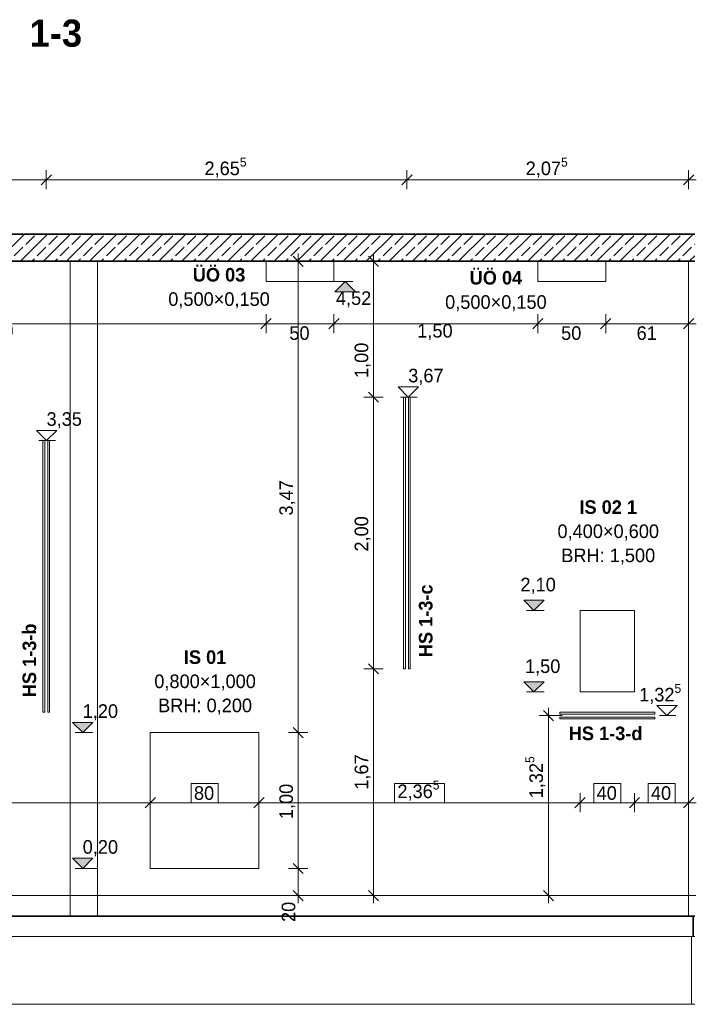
# Model space of a CAD drawing. Extents: x -22247 to 417655, y -187892 to 17509.
# Tile 43 of 62: x 331711 to 336690, y -185776 to -178527. Entities that reach past the tile are written whole.
import ezdxf
from ezdxf.lldxf.tags import DXFTag

# ---------------------------------------------------------------- set-up
doc = ezdxf.new("R2010")
doc.units = 0
doc.header["$LTSCALE"] = 50
doc.layers.get('0').update_dxf_attribs({"lineweight": 25})
for name, color, linetype, lineweight in [('01 Allgemein Beschriftung', 7, 'Continuous', 25), ('01 Bemaßung einbauteile', 7, 'Continuous', 25), ('01AFU Allgemein Bemaßung', 7, 'Continuous', 25), ('20 Bodenplatte', 7, 'Continuous', 25), ('20 Dach Stb-Decke', 7, 'Continuous', 25), ('20 Einbauteile - Halfenschienen', 7, 'Continuous', 25), ('20 Fenster Texte', 7, 'Continuous', 25), ('20 Fundament', 7, 'Continuous', 25), ('20 Innenwände', 7, 'Continuous', 25)]:
    doc.layers.add(name, color=color, linetype=linetype, lineweight=lineweight)
doc.styles.add('ERSTELLTER_STIL_2', font='GOTHIC.TTF')
doc.styles.add('ERSTELLTER_STIL_3', font='txt')
tags = doc.linetypes.add('Strichlinie_ eng', pattern=[0.46, 0.3, -0.16]).pattern_tags.tags
tags[6:7] = [DXFTag(74, 4), DXFTag(75, 0), DXFTag(340, '0'), DXFTag(46, 1.0), DXFTag(50, 0.0), DXFTag(44, 0.0), DXFTag(45, 0.0)]
tags[4:5] = [DXFTag(74, 4), DXFTag(75, 0), DXFTag(340, '0'), DXFTag(46, 1.0), DXFTag(50, 0.0), DXFTag(44, 0.0), DXFTag(45, 0.0)]
tags = doc.linetypes.add('Untersicht', pattern=[0.4, 0.3, -0.1]).pattern_tags.tags
tags[6:7] = [DXFTag(74, 4), DXFTag(75, 0), DXFTag(340, '0'), DXFTag(46, 1.0), DXFTag(50, 0.0), DXFTag(44, 0.0), DXFTag(45, 0.0)]
tags[4:5] = [DXFTag(74, 4), DXFTag(75, 0), DXFTag(340, '0'), DXFTag(46, 1.0), DXFTag(50, 0.0), DXFTag(44, 0.0), DXFTag(45, 0.0)]
tags = doc.linetypes.add('Wipeout_Contour', pattern=[1, 0, -1]).pattern_tags.tags
tags[6:7] = [DXFTag(74, 4), DXFTag(75, 0), DXFTag(340, '0'), DXFTag(46, 1.0), DXFTag(50, 0.0), DXFTag(44, 0.0), DXFTag(45, 0.0)]
tags[4:5] = [DXFTag(74, 4), DXFTag(75, 0), DXFTag(340, '0'), DXFTag(46, 1.0), DXFTag(50, 0.0), DXFTag(44, 0.0), DXFTag(45, 0.0)]

# ---------------------------------------------------------------- blocks, each defined once
blk = doc.blocks.new('Verdeckungsfläche_A06WQNSN1A', base_point=(330.4305, -184.2934))
at = {"color": 254, "linetype": 'Wipeout_Contour', "lineweight": 0, "ltscale": 0.05621, "true_color": 0xd6d6d6}
for p, q in [((330.7988, -184.1506), (330.4305, -184.1506)), ((330.4305, -184.1506), (330.4305, -184.2934)), ((330.7988, -184.2934), (330.7988, -184.1506)), ((330.4305, -184.2934), (330.7988, -184.2934))]:
    blk.add_line(p, q, dxfattribs=at)
blk = doc.blocks.new('-D111')
at = {"layer": '01AFU Allgemein Bemaßung', "color": 7, "linetype": 'Continuous', "lineweight": 13, "ltscale": 3.71293e-05}
for p, q in [((328.5953, -184.2545), (328.5203, -184.3295)), ((328.5578, -184.3623), (328.5578, -184.2217)), ((332.709, -184.2545), (332.634, -184.3295)), ((332.6715, -184.3623), (332.6715, -184.2217)), ((328.5578, -184.292), (332.6715, -184.292))]:
    blk.add_line(p, q, dxfattribs=at)
at = {"layer": '01AFU Allgemein Bemaßung', "color": 254, "linetype": 'Wipeout_Contour', "lineweight": 0, "ltscale": 0.05621, "true_color": 0xd6d6d6}
blk.add_blockref('Verdeckungsfläche_A06WQNSN1A', (330.4305, -184.2934), dxfattribs=at)
at = {"layer": '01AFU Allgemein Bemaßung', "color": 7, "lineweight": 13, "ltscale": 3.71293e-05, "insert": (330.4519, -184.2871), "char_height": 0.1, "attachment_point": 7, "style": 'ERSTELLTER_STIL_2'}
blk.add_mtext('\\A1;{\\pql;\\fCentury Gothic|b0|i0|c0|p0;\\W1.000000;4,11\\fCentury Gothic|b0|i0|c0|p0;\\W1.000000;\\A1{\\H.66x;\\S5^  ;}}', dxfattribs=at)
blk = doc.blocks.new('Verdeckungsfläche_A06WQNSY1A', base_point=(332.9718, -184.2934))
at = {"color": 254, "linetype": 'Wipeout_Contour', "lineweight": 0, "ltscale": 0.056529, "true_color": 0xd6d6d6}
for p, q in [((333.1712, -184.1506), (332.9718, -184.1506)), ((332.9718, -184.1506), (332.9718, -184.2934)), ((333.1712, -184.2934), (333.1712, -184.1506)), ((332.9718, -184.2934), (333.1712, -184.2934))]:
    blk.add_line(p, q, dxfattribs=at)
blk = doc.blocks.new('-D112')
at = {"layer": '01AFU Allgemein Bemaßung', "color": 7, "linetype": 'Continuous', "lineweight": 13, "ltscale": 3.71293e-05}
for p, q in [((332.709, -184.2545), (332.634, -184.3295)), ((333.509, -184.2545), (333.434, -184.3295)), ((332.6715, -184.292), (333.4715, -184.292))]:
    blk.add_line(p, q, dxfattribs=at)
at = {"layer": '01AFU Allgemein Bemaßung', "color": 254, "linetype": 'Wipeout_Contour', "lineweight": 0, "ltscale": 0.056529, "true_color": 0xd6d6d6}
blk.add_blockref('Verdeckungsfläche_A06WQNSY1A', (332.9718, -184.2934), dxfattribs=at)
at = {"layer": '01AFU Allgemein Bemaßung', "color": 7, "lineweight": 13, "ltscale": 3.71293e-05, "insert": (332.9932, -184.272), "char_height": 0.1, "attachment_point": 7, "style": 'ERSTELLTER_STIL_2'}
blk.add_mtext('\\A1;{\\pql;\\fCentury Gothic|b0|i0|c0|p0;\\W1.000000;80}', dxfattribs=at)
blk = doc.blocks.new('Verdeckungsfläche_A06WQNSW1A', base_point=(334.469, -184.2934))
at = {"color": 254, "linetype": 'Wipeout_Contour', "lineweight": 0, "ltscale": 0.056735, "true_color": 0xd6d6d6}
for p, q in [((334.8373, -184.1506), (334.469, -184.1506)), ((334.469, -184.1506), (334.469, -184.2934)), ((334.8373, -184.2934), (334.8373, -184.1506)), ((334.469, -184.2934), (334.8373, -184.2934))]:
    blk.add_line(p, q, dxfattribs=at)
blk = doc.blocks.new('-D113')
at = {"layer": '01AFU Allgemein Bemaßung', "color": 7, "linetype": 'Continuous', "lineweight": 13, "ltscale": 3.71293e-05}
for p, q in [((333.509, -184.2545), (333.434, -184.3295)), ((333.4715, -184.3623), (333.4715, -184.2217)), ((335.8723, -184.2545), (335.7973, -184.3295)), ((335.8348, -184.3623), (335.8348, -184.2217)), ((332.6715, -184.292), (333.4715, -184.292)), ((333.4715, -184.292), (335.8348, -184.292))]:
    blk.add_line(p, q, dxfattribs=at)
at = {"layer": '01AFU Allgemein Bemaßung', "color": 254, "linetype": 'Wipeout_Contour', "lineweight": 0, "ltscale": 0.056735, "true_color": 0xd6d6d6}
blk.add_blockref('Verdeckungsfläche_A06WQNSW1A', (334.469, -184.2934), dxfattribs=at)
at = {"layer": '01AFU Allgemein Bemaßung', "color": 7, "lineweight": 13, "ltscale": 3.71293e-05, "insert": (334.4904, -184.2871), "char_height": 0.1, "attachment_point": 7, "style": 'ERSTELLTER_STIL_2'}
blk.add_mtext('\\A1;{\\pql;\\fCentury Gothic|b0|i0|c0|p0;\\W1.000000;2,36\\fCentury Gothic|b0|i0|c0|p0;\\W1.000000;\\A1{\\H.66x;\\S5^  ;}}', dxfattribs=at)
blk = doc.blocks.new('Verdeckungsfläche_A06WQNSQ1A', base_point=(335.9351, -184.2934))
at = {"color": 254, "linetype": 'Wipeout_Contour', "lineweight": 0, "ltscale": 0.056915, "true_color": 0xd6d6d6}
for p, q in [((336.1344, -184.1506), (335.9351, -184.1506)), ((335.9351, -184.1506), (335.9351, -184.2934)), ((336.1344, -184.2934), (336.1344, -184.1506)), ((335.9351, -184.2934), (336.1344, -184.2934))]:
    blk.add_line(p, q, dxfattribs=at)
blk = doc.blocks.new('-D114')
at = {"layer": '01AFU Allgemein Bemaßung', "color": 7, "linetype": 'Continuous', "lineweight": 13, "ltscale": 3.71293e-05}
for p, q in [((335.8723, -184.2545), (335.7973, -184.3295)), ((335.8348, -184.3623), (335.8348, -184.2217)), ((336.2723, -184.2545), (336.1973, -184.3295)), ((336.2348, -184.3623), (336.2348, -184.2217)), ((335.8348, -184.292), (336.2348, -184.292))]:
    blk.add_line(p, q, dxfattribs=at)
at = {"layer": '01AFU Allgemein Bemaßung', "color": 254, "linetype": 'Wipeout_Contour', "lineweight": 0, "ltscale": 0.056915, "true_color": 0xd6d6d6}
blk.add_blockref('Verdeckungsfläche_A06WQNSQ1A', (335.9351, -184.2934), dxfattribs=at)
at = {"layer": '01AFU Allgemein Bemaßung', "color": 7, "lineweight": 13, "ltscale": 3.71293e-05, "insert": (335.9565, -184.272), "char_height": 0.1, "attachment_point": 7, "style": 'ERSTELLTER_STIL_2'}
blk.add_mtext('\\A1;{\\pql;\\fCentury Gothic|b0|i0|c0|p0;\\W1.000000;40}', dxfattribs=at)
blk = doc.blocks.new('Verdeckungsfläche_A06WQNSR1A', base_point=(336.3346, -184.2934))
at = {"color": 254, "linetype": 'Wipeout_Contour', "lineweight": 0, "ltscale": 0.056967, "true_color": 0xd6d6d6}
for p, q in [((336.5339, -184.1506), (336.3346, -184.1506)), ((336.3346, -184.1506), (336.3346, -184.2934)), ((336.5339, -184.2934), (336.5339, -184.1506)), ((336.3346, -184.2934), (336.5339, -184.2934))]:
    blk.add_line(p, q, dxfattribs=at)
blk = doc.blocks.new('-D115')
at = {"layer": '01AFU Allgemein Bemaßung', "color": 7, "linetype": 'Continuous', "lineweight": 13, "ltscale": 3.71293e-05}
for p, q in [((336.2723, -184.2545), (336.1973, -184.3295)), ((336.2348, -184.3623), (336.2348, -184.2217)), ((336.5963, -184.3295), (336.6713, -184.2545)), ((336.6338, -184.3623), (336.6338, -184.2217)), ((336.2348, -184.292), (336.6338, -184.292)), ((336.6338, -184.292), (336.69, -184.292))]:
    blk.add_line(p, q, dxfattribs=at)
at = {"layer": '01AFU Allgemein Bemaßung', "color": 254, "linetype": 'Wipeout_Contour', "lineweight": 0, "ltscale": 0.056967, "true_color": 0xd6d6d6}
blk.add_blockref('Verdeckungsfläche_A06WQNSR1A', (336.3346, -184.2934), dxfattribs=at)
at = {"layer": '01AFU Allgemein Bemaßung', "color": 7, "lineweight": 13, "ltscale": 3.71293e-05, "insert": (336.356, -184.272), "char_height": 0.1, "attachment_point": 7, "style": 'ERSTELLTER_STIL_2'}
blk.add_mtext('\\A1;{\\pql;\\fCentury Gothic|b0|i0|c0|p0;\\W1.000000;40}', dxfattribs=at)
blk = doc.blocks.new('-D116')
at = {"layer": '01AFU Allgemein Bemaßung', "color": 7, "linetype": 'Continuous', "lineweight": 13, "ltscale": 3.71293e-05}
for p, q in [((333.7227, -184.7383), (333.7977, -184.8133)), ((333.8306, -184.7758), (333.6899, -184.7758)), ((333.7602, -184.9758), (333.7602, -184.7758)), ((333.8306, -184.9758), (333.6899, -184.9758)), ((333.7227, -184.9383), (333.7977, -185.0133)), ((333.7602, -185.0321), (333.7602, -184.9758))]:
    blk.add_line(p, q, dxfattribs=at)
at = {"layer": '01AFU Allgemein Bemaßung', "color": 7, "lineweight": 13, "ltscale": 3.71293e-05, "insert": (333.7402, -185.1698), "char_height": 0.1, "attachment_point": 7, "rotation": 90, "style": 'ERSTELLTER_STIL_2'}
blk.add_mtext('\\A1;{\\pql;\\fCentury Gothic|b0|i0|c0|p0;\\W1.000000;20}', dxfattribs=at)
blk = doc.blocks.new('-D117')
at = {"layer": '01AFU Allgemein Bemaßung', "color": 7, "linetype": 'Continuous', "lineweight": 13, "ltscale": 3.71293e-05}
for p, q in [((333.7227, -183.7383), (333.7977, -183.8133)), ((333.8306, -183.7758), (333.6899, -183.7758)), ((333.7602, -184.7758), (333.7602, -183.7758)), ((333.7227, -184.7383), (333.7977, -184.8133)), ((333.8306, -184.7758), (333.6899, -184.7758))]:
    blk.add_line(p, q, dxfattribs=at)
at = {"layer": '01AFU Allgemein Bemaßung', "color": 7, "lineweight": 13, "ltscale": 3.71293e-05, "insert": (333.7402, -184.4127), "char_height": 0.1, "attachment_point": 7, "rotation": 90, "style": 'ERSTELLTER_STIL_2'}
blk.add_mtext('\\A1;{\\pql;\\fCentury Gothic|b0|i0|c0|p0;\\W1.000000;1,00}', dxfattribs=at)
blk = doc.blocks.new('-D118')
at = {"layer": '01AFU Allgemein Bemaßung', "color": 7, "linetype": 'Continuous', "lineweight": 13, "ltscale": 3.71293e-05}
for p, q in [((333.7977, -180.3433), (333.7227, -180.2683)), ((333.7602, -180.3058), (333.7602, -180.2496)), ((333.8306, -180.3058), (333.6899, -180.3058)), ((333.7602, -183.7758), (333.7602, -180.3058)), ((333.7227, -183.7383), (333.7977, -183.8133)), ((333.8306, -183.7758), (333.6899, -183.7758))]:
    blk.add_line(p, q, dxfattribs=at)
at = {"layer": '01AFU Allgemein Bemaßung', "color": 7, "lineweight": 13, "ltscale": 3.71293e-05, "insert": (333.7402, -182.1777), "char_height": 0.1, "attachment_point": 7, "rotation": 90, "style": 'ERSTELLTER_STIL_2'}
blk.add_mtext('\\A1;{\\pql;\\fCentury Gothic|b0|i0|c0|p0;\\W1.000000;3,47}', dxfattribs=at)
blk = doc.blocks.new('-D127')
at = {"layer": '01AFU Allgemein Bemaßung', "color": 7, "linetype": 'Continuous', "lineweight": 13, "ltscale": 3.71293e-05}
for p, q in [((330.0235, -180.8362), (330.0235, -180.6955)), ((333.5235, -180.8362), (333.5235, -180.6955)), ((330.061, -180.7283), (329.986, -180.8033)), ((330.0235, -180.7658), (333.5235, -180.7658)), ((333.561, -180.7283), (333.486, -180.8033))]:
    blk.add_line(p, q, dxfattribs=at)
at = {"layer": '01AFU Allgemein Bemaßung', "color": 7, "lineweight": 13, "ltscale": 3.71293e-05, "insert": (331.4049, -180.8858), "char_height": 0.1, "attachment_point": 7, "style": 'ERSTELLTER_STIL_2'}
blk.add_mtext('\\A1;{\\pql;\\fCentury Gothic|b0|i0|c0|p0;\\W1.000000;3,50}', dxfattribs=at)
blk = doc.blocks.new('-D128')
at = {"layer": '01AFU Allgemein Bemaßung', "color": 7, "linetype": 'Continuous', "lineweight": 13, "ltscale": 3.71293e-05}
for p, q in [((334.0235, -180.8362), (334.0235, -180.6955)), ((333.561, -180.7283), (333.486, -180.8033)), ((333.5235, -180.7658), (334.0235, -180.7658)), ((334.061, -180.7283), (333.986, -180.8033))]:
    blk.add_line(p, q, dxfattribs=at)
at = {"layer": '01AFU Allgemein Bemaßung', "color": 7, "lineweight": 13, "ltscale": 3.71293e-05, "insert": (333.6953, -180.8858), "char_height": 0.1, "attachment_point": 7, "style": 'ERSTELLTER_STIL_2'}
blk.add_mtext('\\A1;{\\pql;\\fCentury Gothic|b0|i0|c0|p0;\\W1.000000;50}', dxfattribs=at)
blk = doc.blocks.new('-D129')
at = {"layer": '01AFU Allgemein Bemaßung', "color": 7, "linetype": 'Continuous', "lineweight": 13, "ltscale": 3.71293e-05}
for p, q in [((334.0235, -180.8362), (334.0235, -180.6955)), ((335.5235, -180.8362), (335.5235, -180.6955)), ((334.061, -180.7283), (333.986, -180.8033)), ((334.0235, -180.7658), (335.5235, -180.7658)), ((335.561, -180.7283), (335.486, -180.8033))]:
    blk.add_line(p, q, dxfattribs=at)
at = {"layer": '01AFU Allgemein Bemaßung', "color": 7, "lineweight": 13, "ltscale": 3.71293e-05, "insert": (334.6366, -180.8858), "char_height": 0.1, "attachment_point": 7, "style": 'ERSTELLTER_STIL_2'}
blk.add_mtext('\\A1;{\\pql;\\fCentury Gothic|b0|i0|c0|p0;\\W1.000000;1,50}', dxfattribs=at)
blk = doc.blocks.new('-D130')
at = {"layer": '01AFU Allgemein Bemaßung', "color": 7, "linetype": 'Continuous', "lineweight": 13, "ltscale": 3.71293e-05}
for p, q in [((335.5235, -180.8362), (335.5235, -180.6955)), ((336.0235, -180.8362), (336.0235, -180.6955)), ((335.561, -180.7283), (335.486, -180.8033)), ((335.5235, -180.7658), (336.0235, -180.7658)), ((336.061, -180.7283), (335.986, -180.8033))]:
    blk.add_line(p, q, dxfattribs=at)
at = {"layer": '01AFU Allgemein Bemaßung', "color": 7, "lineweight": 13, "ltscale": 3.71293e-05, "insert": (335.6953, -180.8858), "char_height": 0.1, "attachment_point": 7, "style": 'ERSTELLTER_STIL_2'}
blk.add_mtext('\\A1;{\\pql;\\fCentury Gothic|b0|i0|c0|p0;\\W1.000000;50}', dxfattribs=at)
blk = doc.blocks.new('-D131')
at = {"layer": '01AFU Allgemein Bemaßung', "color": 7, "linetype": 'Continuous', "lineweight": 13, "ltscale": 3.71293e-05}
for p, q in [((336.0235, -180.8362), (336.0235, -180.6955)), ((336.6338, -180.8362), (336.6338, -180.6955)), ((336.061, -180.7283), (335.986, -180.8033)), ((336.0235, -180.7658), (336.6338, -180.7658)), ((336.5963, -180.8033), (336.6713, -180.7283)), ((336.6338, -180.7658), (336.69, -180.7658))]:
    blk.add_line(p, q, dxfattribs=at)
at = {"layer": '01AFU Allgemein Bemaßung', "color": 7, "lineweight": 13, "ltscale": 3.71293e-05, "insert": (336.2504, -180.8858), "char_height": 0.1, "attachment_point": 7, "style": 'ERSTELLTER_STIL_2'}
blk.add_mtext('\\A1;{\\pql;\\fCentury Gothic|b0|i0|c0|p0;\\W1.000000;61}', dxfattribs=at)
blk = doc.blocks.new('-D133')
at = {"layer": '01 Bemaßung einbauteile', "color": 200, "linetype": 'Continuous', "lineweight": 18, "ltscale": 0.000188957, "true_color": 0xd600ff}
for p, q in [((329.2223, -179.6683), (329.1473, -179.7433)), ((329.1848, -179.7762), (329.1848, -179.6355)), ((331.9436, -179.6683), (331.8686, -179.7433)), ((331.9061, -179.7762), (331.9061, -179.6355)), ((329.1848, -179.7058), (331.9061, -179.7058))]:
    blk.add_line(p, q, dxfattribs=at)
at = {"layer": '01 Bemaßung einbauteile', "color": 200, "lineweight": 18, "ltscale": 0.000188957, "true_color": 0xd600ff, "insert": (330.4085, -179.6858), "char_height": 0.1, "attachment_point": 7, "style": 'ERSTELLTER_STIL_2'}
blk.add_mtext('\\A1;{\\pql;\\fCentury Gothic|b0|i0|c0|p0;\\W1.000000;2,72}', dxfattribs=at)
blk = doc.blocks.new('-D134')
at = {"layer": '01 Bemaßung einbauteile', "color": 200, "linetype": 'Continuous', "lineweight": 18, "ltscale": 0.000188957, "true_color": 0xd600ff}
for p, q in [((331.9436, -179.6683), (331.8686, -179.7433)), ((334.598, -179.6683), (334.523, -179.7433)), ((331.9061, -179.7058), (334.5605, -179.7058))]:
    blk.add_line(p, q, dxfattribs=at)
at = {"layer": '01 Bemaßung einbauteile', "color": 200, "lineweight": 18, "ltscale": 0.000188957, "true_color": 0xd600ff, "insert": (333.0706, -179.701), "char_height": 0.1, "attachment_point": 7, "style": 'ERSTELLTER_STIL_2'}
blk.add_mtext('\\A1;{\\pql;\\fCentury Gothic|b0|i0|c0|p0;\\W1.000000;2,65\\fCentury Gothic|b0|i0|c0|p0;\\W1.000000;\\A1{\\H.66x;\\S5^  ;}}', dxfattribs=at)
blk = doc.blocks.new('-D135')
at = {"layer": '01 Bemaßung einbauteile', "color": 200, "linetype": 'Continuous', "lineweight": 18, "ltscale": 0.000188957, "true_color": 0xd600ff}
for p, q in [((334.598, -179.6683), (334.523, -179.7433)), ((334.5605, -179.7762), (334.5605, -179.6355)), ((336.5963, -179.7433), (336.6713, -179.6683)), ((336.6338, -179.7762), (336.6338, -179.6355)), ((331.9061, -179.7058), (334.5605, -179.7058)), ((334.5605, -179.7058), (336.6338, -179.7058)), ((336.6338, -179.7058), (336.69, -179.7058))]:
    blk.add_line(p, q, dxfattribs=at)
at = {"layer": '01 Bemaßung einbauteile', "color": 200, "lineweight": 18, "ltscale": 0.000188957, "true_color": 0xd600ff, "insert": (335.4344, -179.701), "char_height": 0.1, "attachment_point": 7, "style": 'ERSTELLTER_STIL_2'}
blk.add_mtext('\\A1;{\\pql;\\fCentury Gothic|b0|i0|c0|p0;\\W1.000000;2,07\\fCentury Gothic|b0|i0|c0|p0;\\W1.000000;\\A1{\\H.66x;\\S5^  ;}}', dxfattribs=at)
blk = doc.blocks.new('-D139')
at = {"layer": '01 Bemaßung einbauteile', "color": 200, "linetype": 'Continuous', "lineweight": 18, "ltscale": 0.000188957, "true_color": 0xd600ff}
for p, q in [((334.3845, -183.3058), (334.2439, -183.3058)), ((334.2767, -183.2683), (334.3517, -183.3433)), ((334.3142, -184.9758), (334.3142, -183.3058)), ((334.3845, -184.9758), (334.2439, -184.9758)), ((334.2767, -184.9383), (334.3517, -185.0133)), ((334.3142, -185.0321), (334.3142, -184.9758))]:
    blk.add_line(p, q, dxfattribs=at)
at = {"layer": '01 Bemaßung einbauteile', "color": 200, "lineweight": 18, "ltscale": 0.000188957, "true_color": 0xd600ff, "insert": (334.2942, -184.196), "char_height": 0.1, "attachment_point": 7, "rotation": 90, "style": 'ERSTELLTER_STIL_2'}
blk.add_mtext('\\A1;{\\pql;\\fCentury Gothic|b0|i0|c0|p0;\\W1.000000;1,67}', dxfattribs=at)
blk = doc.blocks.new('-D140')
at = {"layer": '01 Bemaßung einbauteile', "color": 200, "linetype": 'Continuous', "lineweight": 18, "ltscale": 0.000188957, "true_color": 0xd600ff}
for p, q in [((334.2767, -181.2683), (334.3517, -181.3433)), ((334.3845, -181.3058), (334.2439, -181.3058)), ((334.3142, -183.3058), (334.3142, -181.3058)), ((334.3845, -183.3058), (334.2439, -183.3058)), ((334.2767, -183.2683), (334.3517, -183.3433))]:
    blk.add_line(p, q, dxfattribs=at)
at = {"layer": '01 Bemaßung einbauteile', "color": 200, "lineweight": 18, "ltscale": 0.000188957, "true_color": 0xd600ff, "insert": (334.2942, -182.4427), "char_height": 0.1, "attachment_point": 7, "rotation": 90, "style": 'ERSTELLTER_STIL_2'}
blk.add_mtext('\\A1;{\\pql;\\fCentury Gothic|b0|i0|c0|p0;\\W1.000000;2,00}', dxfattribs=at)
blk = doc.blocks.new('-D141')
at = {"layer": '01 Bemaßung einbauteile', "color": 200, "linetype": 'Continuous', "lineweight": 18, "ltscale": 0.000188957, "true_color": 0xd600ff}
for p, q in [((334.3517, -180.3433), (334.2767, -180.2683)), ((334.3142, -180.3058), (334.3142, -180.2496)), ((334.3845, -180.3058), (334.2439, -180.3058)), ((334.3142, -181.3058), (334.3142, -180.3058)), ((334.2767, -181.2683), (334.3517, -181.3433)), ((334.3845, -181.3058), (334.2439, -181.3058))]:
    blk.add_line(p, q, dxfattribs=at)
at = {"layer": '01 Bemaßung einbauteile', "color": 200, "lineweight": 18, "ltscale": 0.000188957, "true_color": 0xd600ff, "insert": (334.2942, -181.1653), "char_height": 0.1, "attachment_point": 7, "rotation": 90, "style": 'ERSTELLTER_STIL_2'}
blk.add_mtext('\\A1;{\\pql;\\fCentury Gothic|b0|i0|c0|p0;\\W1.000000;1,00}', dxfattribs=at)
blk = doc.blocks.new('-D147')
at = {"layer": '01 Bemaßung einbauteile', "color": 200, "linetype": 'Continuous', "lineweight": 18, "ltscale": 0.000188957, "true_color": 0xd600ff}
for p, q in [((335.6028, -183.6503), (335.6028, -183.5941)), ((335.7028, -183.6503), (335.5325, -183.6503)), ((335.6403, -183.6878), (335.5653, -183.6128)), ((335.6028, -184.9758), (335.6028, -183.6503)), ((335.7028, -184.9758), (335.5325, -184.9758)), ((335.5653, -184.9383), (335.6403, -185.0133)), ((335.6028, -185.0321), (335.6028, -184.9758))]:
    blk.add_line(p, q, dxfattribs=at)
at = {"layer": '01 Bemaßung einbauteile', "color": 200, "lineweight": 18, "ltscale": 0.000188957, "true_color": 0xd600ff, "insert": (335.5906, -184.2593), "char_height": 0.1, "attachment_point": 7, "rotation": 90, "style": 'ERSTELLTER_STIL_2'}
blk.add_mtext('\\A1;{\\pql;\\fCentury Gothic|b0|i0|c0|p0;\\W1.000000;1,32\\fCentury Gothic|b0|i0|c0|p0;\\W1.000000;\\A1{\\H.66x;\\S5^  ;}}', dxfattribs=at)

msp = doc.modelspace()

# ---------------------------------------------------------------- hatches: boundary and pattern name
at = {"linetype": 'Continuous', "lineweight": 13, "ltscale": 3.71293e-05}
for points in [[(335495.5, -182875.8), (335570.5, -182800.8), (335420.5, -182800.8)], [(335495.5, -183475.8), (335570.5, -183400.8), (335420.5, -183400.8)]]:
    msp.add_hatch(color=7, dxfattribs=at).paths.add_polyline_path(points)
at = {"layer": '01AFU Allgemein Bemaßung', "linetype": 'Continuous', "lineweight": 13, "ltscale": 3.71293e-05}
for points in [[(334105.8, -180455.8), (334030.8, -180530.8), (334180.8, -180530.8)], [(332174.3, -183775.8), (332249.3, -183700.8), (332099.3, -183700.8)], [(332174.3, -184775.8), (332249.3, -184700.8), (332099.3, -184700.8)]]:
    msp.add_hatch(color=7, dxfattribs=at).paths.add_polyline_path(points)
at = {"layer": '20 Dach Stb-Decke', "linetype": 'Continuous', "lineweight": 13, "ltscale": 3.71293e-05, "true_color": 0x000100}
h = msp.add_hatch(dxfattribs=at)
h.set_pattern_fill('Beton_Stahlbeton_0004', color=98, scale=1000, style=0, pattern_type=2)
h.set_pattern_definition([(45, (333494.33, -184975.84), (-84.8528, 84.8528), []), (45, (333451.9, -184933.41), (-84.8528, 84.8528), [90, -30])])
h.paths.add_polyline_path([(327247.7, -180105.8), (327247.7, -180305.8), (336678.2, -180305.8), (336678.2, -180105.8)])

# ---------------------------------------------------------------- linework, layer by layer
at = {"color": 7, "linetype": 'Strichlinie_ eng', "lineweight": 13, "ltscale": 9.28233e-06}
for p, q in [((332082.7, -180305.8), (332082.7, -185125.8)), ((332282.7, -180305.8), (332282.7, -185125.8))]:
    msp.add_line(p, q, dxfattribs=at)
at = {"color": 7, "linetype": 'Continuous', "lineweight": 13, "ltscale": 3.71293e-05}
for p, q in [((335495.5, -182875.8), (335420.5, -182800.8)), ((335420.5, -182800.8), (335570.5, -182800.8)), ((335570.5, -182800.8), (335495.5, -182875.8)), ((335495.5, -182875.8), (335439.2, -182875.8)), ((335495.5, -182875.8), (335570.7, -182875.8)), ((335495.5, -183475.8), (335420.5, -183400.8)), ((335420.5, -183400.8), (335570.5, -183400.8)), ((335570.5, -183400.8), (335495.5, -183475.8)), ((335495.5, -183475.8), (335439.2, -183475.8)), ((335495.5, -183475.8), (335570.7, -183475.8))]:
    msp.add_line(p, q, dxfattribs=at)
at = {"layer": '01 Bemaßung einbauteile', "color": 200, "linetype": 'Continuous', "lineweight": 18, "ltscale": 0.000188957, "true_color": 0xd600ff}
for p, q in [((334570.1, -181305.8), (334495.1, -181230.8)), ((334495.1, -181230.8), (334645.1, -181230.8)), ((334645.1, -181230.8), (334570.1, -181305.8)), ((334570.1, -181305.8), (334513.8, -181305.8)), ((334570.1, -181305.8), (334636.2, -181305.8)), ((331908.3, -181625.8), (331833.3, -181550.8)), ((331833.3, -181550.8), (331983.3, -181550.8)), ((331983.3, -181550.8), (331908.3, -181625.8)), ((331908.3, -181625.8), (331852, -181625.8)), ((331908.3, -181625.8), (331974.4, -181625.8)), ((336474.3, -183650.3), (336399.3, -183575.3)), ((336399.3, -183575.3), (336549.3, -183575.3)), ((336549.3, -183575.3), (336474.3, -183650.3)), ((336474.3, -183650.3), (336418, -183650.3)), ((336474.3, -183650.3), (336540.4, -183650.3))]:
    msp.add_line(p, q, dxfattribs=at)
at = {"layer": '01AFU Allgemein Bemaßung', "color": 7, "linetype": 'Continuous', "lineweight": 13, "ltscale": 3.71293e-05}
for p, q in [((334105.8, -180455.8), (333855.8, -180455.8)), ((334105.8, -180455.8), (334030.8, -180530.8)), ((334105.8, -180455.8), (334162, -180455.8)), ((334180.8, -180530.8), (334105.8, -180455.8)), ((334030.8, -180530.8), (334180.8, -180530.8)), ((332174.3, -183775.8), (332099.3, -183700.8)), ((332099.3, -183700.8), (332249.3, -183700.8)), ((332249.3, -183700.8), (332174.3, -183775.8)), ((332174.3, -183775.8), (332118.1, -183775.8)), ((332174.3, -183775.8), (332249.6, -183775.8)), ((332174.3, -184775.8), (332099.3, -184700.8)), ((332099.3, -184700.8), (332249.3, -184700.8)), ((332249.3, -184700.8), (332174.3, -184775.8)), ((332174.3, -184775.8), (332118.1, -184775.8)), ((332174.3, -184775.8), (332278, -184775.8))]:
    msp.add_line(p, q, dxfattribs=at)
at = {"layer": '20 Bodenplatte', "color": 7, "linetype": 'Continuous', "lineweight": 35, "ltscale": 0.005252}
for p, q in [((327293, -185125.8), (336667.7, -185125.8)), ((336667.7, -185125.8), (336678.2, -185125.8)), ((336667.7, -185275.8), (336667.7, -185125.8))]:
    msp.add_line(p, q, dxfattribs=at)
at = {"layer": '20 Dach Stb-Decke', "color": 7, "linetype": 'Continuous', "lineweight": 35, "ltscale": 0.005252}
for p, q in [((336678.2, -180105.8), (327293, -180105.8)), ((336678.2, -180305.8), (327293, -180305.8))]:
    msp.add_line(p, q, dxfattribs=at)
at = {"layer": '20 Dach Stb-Decke', "color": 30, "linetype": 'Untersicht', "lineweight": 18, "ltscale": 4.72392e-05, "true_color": 0xff7300}
msp.add_line((327265.7, -184975.8), (336686.2, -184975.8), dxfattribs=at)
at = {"layer": '20 Einbauteile - Halfenschienen', "color": 200, "linetype": 'Continuous', "lineweight": 18, "ltscale": 0.000188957, "true_color": 0xd600ff}
for p, q in [((334536, -181305.8), (334549.3, -181305.8)), ((334536, -183305.8), (334536, -181305.8)), ((334549.3, -183305.8), (334549.3, -181305.8)), ((334571.8, -183305.8), (334571.8, -181305.8)), ((334571.8, -181305.8), (334585, -181305.8)), ((334585, -183305.8), (334585, -181305.8)), ((331881.6, -181625.8), (331894.8, -181625.8)), ((331881.6, -183625.8), (331881.6, -181625.8)), ((331894.8, -183625.8), (331894.8, -181625.8)), ((331917.3, -183625.8), (331917.3, -181625.8)), ((331917.3, -181625.8), (331930.6, -181625.8)), ((331930.6, -183625.8), (331930.6, -181625.8)), ((334536, -183305.8), (334549.3, -183305.8)), ((334571.8, -183305.8), (334585, -183305.8)), ((331881.6, -183625.8), (331894.8, -183625.8)), ((331917.3, -183625.8), (331930.6, -183625.8)), ((336384.8, -183625.8), (335684.8, -183625.8)), ((335684.8, -183639.1), (335684.8, -183625.8)), ((336384.8, -183639.1), (335684.8, -183639.1)), ((335684.8, -183674.8), (335684.8, -183661.6)), ((336384.8, -183661.6), (335684.8, -183661.6)), ((336384.8, -183674.8), (335684.8, -183674.8)), ((336384.8, -183639.1), (336384.8, -183625.8)), ((336384.8, -183674.8), (336384.8, -183661.6))]:
    msp.add_line(p, q, dxfattribs=at)
at = {"layer": '20 Fundament', "color": 7, "linetype": 'Continuous', "lineweight": 18, "ltscale": 0.000188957}
for p, q in [((336655.8, -185275.8), (327470.7, -185275.8)), ((336655.8, -185275.8), (336678.2, -185275.8)), ((336655.8, -185775.8), (336655.8, -185275.8)), ((336655.8, -185775.8), (327470.7, -185775.8)), ((336678.2, -185775.8), (336655.8, -185775.8))]:
    msp.add_line(p, q, dxfattribs=at)
at = {"layer": '20 Innenwände', "color": 7, "linetype": 'Continuous', "lineweight": 18, "ltscale": 0.000188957}
for p, q in [((333523.5, -180455.8), (333523.5, -180305.8)), ((334023.5, -180305.8), (334023.5, -180455.8)), ((335523.5, -180455.8), (335523.5, -180305.8)), ((336023.5, -180305.8), (336023.5, -180455.8)), ((336633.8, -185125.8), (336633.8, -180305.8)), ((334023.5, -180455.8), (333523.5, -180455.8)), ((336023.5, -180455.8), (335523.5, -180455.8)), ((335834.8, -183475.8), (335834.8, -182875.8)), ((335834.8, -182875.8), (336234.8, -182875.8)), ((336234.8, -182875.8), (336234.8, -183475.8)), ((336234.8, -183475.8), (335834.8, -183475.8)), ((332671.5, -184775.8), (332671.5, -183775.8)), ((332671.5, -183775.8), (333471.5, -183775.8)), ((333471.5, -183775.8), (333471.5, -184775.8)), ((333471.5, -184775.8), (332671.5, -184775.8))]:
    msp.add_line(p, q, dxfattribs=at)

# ---------------------------------------------------------------- block references
at = {"layer": '01 Bemaßung einbauteile', "color": 200, "linetype": 'Continuous', "lineweight": 18, "ltscale": 0.000188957, "true_color": 0xd600ff, "xscale": 1000, "yscale": 1000, "zscale": 1000}
for name in ['-D134', '-D135', '-D133', '-D141', '-D140', '-D139', '-D147']:
    msp.add_blockref(name, (0, 0), dxfattribs=at)
at = {"layer": '01AFU Allgemein Bemaßung', "color": 7, "linetype": 'Continuous', "lineweight": 13, "ltscale": 3.71293e-05, "xscale": 1000, "yscale": 1000, "zscale": 1000}
for name in ['-D118', '-D127', '-D128', '-D129', '-D130', '-D131', '-D117', '-D111', '-D113', '-D112', '-D114', '-D115', '-D116']:
    msp.add_blockref(name, (0, 0), dxfattribs=at)

# ---------------------------------------------------------------- texts
at = {"color": 7, "lineweight": 13, "ltscale": 3.71293e-05, "char_height": 100, "attachment_point": 7, "style": 'ERSTELLTER_STIL_2'}
for s, insert in [('\\A1;{\\fCentury Gothic|b0|i0|c0|p0;\\W1;2,10}', (335395.9, -182754.5)), ('\\A1;{\\fCentury Gothic|b0|i0|c0|p0;\\W1;1,50}', (335429.3, -183355.4))]:
    msp.add_mtext(s, dxfattribs=dict(at, insert=insert))
at = {"layer": '01 Allgemein Beschriftung', "color": 1, "linetype": 'Continuous', "lineweight": 18, "ltscale": 0.000188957, "true_color": 0xf50000, "insert": (331783.5, -178628), "char_height": 200, "attachment_point": 4, "style": 'ERSTELLTER_STIL_3'}
msp.add_mtext('\\A1;{\\fCentury Gothic|b1|i0|c0|p0;\\W1;1-\\fCentury Gothic|b1|i0|c0|p0;\\W1;3}', dxfattribs=at)
at = {"layer": '01 Bemaßung einbauteile', "color": 200, "lineweight": 18, "ltscale": 0.000188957, "true_color": 0xd600ff, "char_height": 100, "attachment_point": 7, "style": 'ERSTELLTER_STIL_2'}
for s, insert in [('\\A1;{\\fCentury Gothic|b0|i0|c0|p0;\\W1;3,67}', (334570.1, -181215.8)), ('\\A1;{\\fCentury Gothic|b0|i0|c0|p0;\\W1;3,35}', (331908.3, -181535.8)), ('\\A1;{\\fCentury Gothic|b0|i0|c0|p0;\\W1;1,32\\fCentury Gothic|b0|i0|c0|p0;\\W1;\\A1;{\\H0.66x;\\S5^  ;}}', (336269.4, -183575.5))]:
    msp.add_mtext(s, dxfattribs=dict(at, insert=insert))
at = {"layer": '01 Bemaßung einbauteile', "color": 7, "linetype": 'Continuous', "lineweight": 13, "ltscale": 3.71293e-05, "char_height": 100, "attachment_point": 8, "rotation": 90, "style": 'ERSTELLTER_STIL_3'}
for s, insert in [('\\A1;{\\fCentury Gothic|b1|i0|c0|p0;\\W1;HS 1-3-c}', (334750, -182952.5)), ('\\A1;{\\fCentury Gothic|b1|i0|c0|p0;\\W1;HS 1-3-b}', (331833.3, -183243.8))]:
    msp.add_mtext(s, dxfattribs=dict(at, insert=insert))
at = {"layer": '01 Bemaßung einbauteile', "color": 7, "linetype": 'Continuous', "lineweight": 13, "ltscale": 3.71293e-05, "insert": (336022.6, -183832.8), "char_height": 100, "attachment_point": 8, "style": 'ERSTELLTER_STIL_3'}
msp.add_mtext('\\A1;{\\fCentury Gothic|b1|i0|c0|p0;\\W1;HS 1-3-d}', dxfattribs=at)
at = {"layer": '01AFU Allgemein Bemaßung', "color": 7, "lineweight": 13, "ltscale": 3.71293e-05, "char_height": 100, "attachment_point": 7, "style": 'ERSTELLTER_STIL_2'}
for s, insert in [('\\A1;{\\fCentury Gothic|b0|i0|c0|p0;\\W1;4,52}', (334037.7, -180645.8)), ('\\A1;{\\fCentury Gothic|b0|i0|c0|p0;\\W1;1,20}', (332174.3, -183685.8)), ('\\A1;{\\fCentury Gothic|b0|i0|c0|p0;\\W1;0,20}', (332174.3, -184685.8))]:
    msp.add_mtext(s, dxfattribs=dict(at, insert=insert))
at = {"layer": '20 Fenster Texte', "color": 7, "linetype": 'Continuous', "lineweight": 13, "ltscale": 3.71293e-05, "char_height": 100, "attachment_point": 8, "style": 'ERSTELLTER_STIL_3'}
for s, insert, line_spacing_factor in [('\\A1;{\\fCentury Gothic|b1|i0|c0|p0;\\W1;ÜÖ 03\\P\\fCentury Gothic|b0|i0|c0|p0;\\W1;0,500×0,150}', (333177.7, -180652.7), 1.073723), ('\\A1;{\\fCentury Gothic|b1|i0|c0|p0;\\W1;ÜÖ 04\\P\\fCentury Gothic|b0|i0|c0|p0;\\W1;0,500×0,150}', (335215.3, -180674.4), 1.073723), ('\\A1;{\\fCentury Gothic|b1|i0|c0|p0;\\W1;IS 02 1\\P\\fCentury Gothic|b0|i0|c0|p0;\\W1;0,400×0,600\\P\\fCentury Gothic|b0|i0|c0|p0;\\W1;BRH: \\fCentury Gothic|b0|i0|c0|p0;\\W1;1,500}', (336041.9, -182539.5), 1.065938), ('\\A1;{\\fCentury Gothic|b1|i0|c0|p0;\\W1;IS 01\\P\\fCentury Gothic|b0|i0|c0|p0;\\W1;0,800×1,000\\P\\fCentury Gothic|b0|i0|c0|p0;\\W1;BRH: \\fCentury Gothic|b0|i0|c0|p0;\\W1;0,200}', (333075, -183644.1), 1.065938)]:
    msp.add_mtext(s, dxfattribs=dict(at, insert=insert, line_spacing_factor=line_spacing_factor))

doc.saveas('drawing.dxf')
